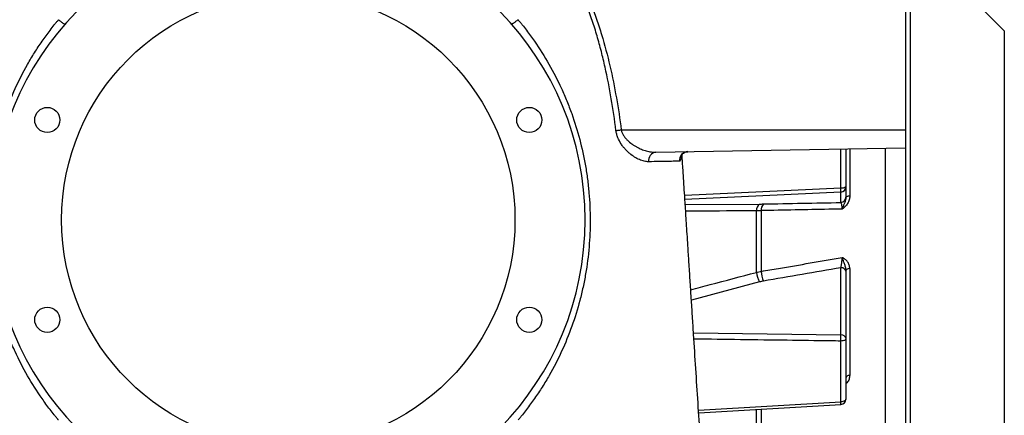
# Model space of a CAD drawing. Header units: millimetres. Extents: x 327 to 3469, y 673 to 2898.
# Tile 10 of 16: x 2881 to 3429, y 1565 to 1785. Entities that reach past the tile are written whole.
import ezdxf

# ---------------------------------------------------------------- set-up
doc = ezdxf.new("R2010")
doc.units = ezdxf.units.MM

msp = doc.modelspace()

# ---------------------------------------------------------------- linework, layer by layer
at = {"color": 7, "linetype": 'Continuous', "lineweight": 25}
for p, q in [((3373.78, 1803.48), (3373.78, 693.48)), ((3376.48, 1803.48), (3376.48, 693.48)), ((3403.78, 1803.48), (3428.78, 1778.48)), ((3428.78, 1778.48), (3428.78, 693.48)), ((3215.88, 1723.48), (3373.78, 1723.48)), ((3235.05, 1711.06), (3373.78, 1713.48)), ((3362.78, 1432.98), (3362.78, 1713.29)), ((3340.78, 1712.78), (3340.78, 1691.93)), ((3340.78, 1691.93), (3340.78, 1686.11)), ((3337.94, 1683.13), (3337.94, 1688.95)), ((3290.97, 1644.33), (3290.97, 1678.51)), ((3293.69, 1678.59), (3293.69, 1644.87)), ((3337.94, 1609.62), (3337.94, 1646.85)), ((3340.78, 1644.63), (3340.78, 1607.39)), ((3342.89, 1646.43), (3342.89, 1587.18)), ((3337.94, 1572.43), (3337.94, 1606.16)), ((3340.78, 1607.39), (3340.78, 1573.91)), ((3258.91, 1566.24), (3337.96, 1570.92))]:
    msp.add_line(p, q, dxfattribs=at)
at = {"color": 1, "linetype": 'Continuous', "lineweight": 25}
for p, q in [((3337.94, 1691.32), (3337.94, 1712.86)), ((3342.89, 1712.94), (3342.89, 1686.65)), ((3251.11, 1687.12), (3337.94, 1691.32)), ((3337.94, 1688.95), (3251.26, 1684.78)), ((3251.43, 1682.09), (3292.74, 1682.28)), ((3292.74, 1638.99), (3254.85, 1628.91)), ((3256.03, 1610.72), (3337.94, 1609.62)), ((3258.81, 1567.73), (3337.94, 1572.43)), ((3290.97, 1545.79), (3290.97, 1568.11)), ((3293.69, 1568.21), (3293.69, 1546.58))]:
    msp.add_line(p, q, dxfattribs=at)
at = {"color": 7, "linetype": 'Continuous', "lineweight": 25, "flags": 128}
for points in [[(3212.92, 1723.09), (3213.24, 1723.14), (3213.59, 1723.18), (3213.94, 1723.23), (3214.31, 1723.28), (3214.7, 1723.33), (3215.09, 1723.38), (3215.48, 1723.43), (3215.88, 1723.48)], [(3342.89, 1686.65), (3342.44, 1686.61), (3342.04, 1686.55), (3341.67, 1686.47), (3341.36, 1686.38), (3341.11, 1686.28), (3340.93, 1686.17), (3340.82, 1686.06), (3340.78, 1685.94)], [(3342.89, 1646.43), (3342.44, 1646.37), (3342.04, 1646.28), (3341.67, 1646.17), (3341.36, 1646.03), (3341.11, 1645.89), (3340.93, 1645.73), (3340.82, 1645.56), (3340.78, 1645.38)], [(3340.78, 1607.39), (3340.73, 1607.16), (3340.57, 1606.93), (3340.31, 1606.73), (3339.96, 1606.54), (3339.53, 1606.39), (3339.04, 1606.27), (3338.5, 1606.19), (3337.94, 1606.16)], [(3342.89, 1587.18), (3342.44, 1587.08), (3342.04, 1586.95), (3341.67, 1586.79), (3341.36, 1586.6), (3341.11, 1586.38), (3340.93, 1586.14), (3340.82, 1585.89), (3340.78, 1585.64)], [(3340.78, 1573.91), (3340.73, 1573.63), (3340.57, 1573.36), (3340.31, 1573.11), (3339.96, 1572.89), (3339.53, 1572.71), (3339.04, 1572.57), (3338.5, 1572.47), (3337.94, 1572.43)]]:
    msp.add_lwpolyline(points, dxfattribs=at)
at = {"color": 7, "linetype": 'Continuous', "lineweight": 25}
for centre, radius in [((3030.78, 1673.48), 126), ((2896.82, 1728.97), 7), ((3164.74, 1728.97), 7), ((2896.82, 1617.99), 7), ((3164.74, 1617.99), 7)]:
    msp.add_circle(centre, radius, dxfattribs=at)
for centre, radius, start, end in [((3030.78, 1673.48), 165, 182.7632, 177.2368), ((3235.72, 1706.48), 4.63, 98.4336, 188.7359), ((3253.06, 1706.42), 4.96, 91.5868, 184.0902), ((3338.59, 1695.23), 3.97, 260.5403, 303.527), ((3337.79, 1691.94), 2.99, 272.8325, 359.8532), ((3321.45, 1690.13), 16.53, 355.8832, 4.1168), ((3337.79, 1686.12), 2.99, 272.8325, 359.8532), ((3295.27, 1678.79), 4.31, 125.9413, 183.7209), ((3298.47, 1679.07), 4.81, 137.6867, 185.7212), ((3303.7, 1645.59), 12.79, 185.6803, 211.0646), ((3310.25, 1645.79), 16.59, 183.1812, 202.4208), ((3338.16, 1644.21), 2.66, 9.1043, 94.7659), ((3338.16, 1606.97), 2.66, 9.1043, 94.7659), ((3298.73, 1607.89), 39.24, 357.4729, 2.5271), ((3337.78, 1573.91), 3, 273.3895, 360)]:
    msp.add_arc(centre, radius, start, end, dxfattribs=at)
at = {"color": 1, "linetype": 'Continuous', "lineweight": 25}
msp.add_arc((3325.81, 1571.51), 12.16, 357.199, 4.3248, dxfattribs=at)
at = {"color": 7, "linetype": 'Continuous', "lineweight": 25}
for points, knots in [([(3212.92, 1723.09), (3212.17, 1729.01), (3211.31, 1734.92), (3209.3, 1746.66), (3208.17, 1752.51), (3206.22, 1761.23), (3205.53, 1764.13), (3204.05, 1769.9), (3203.27, 1772.78), (3201.59, 1778.51), (3200.7, 1781.35), (3198.8, 1787), (3197.79, 1789.8), (3196.7, 1792.58)], [0, 0, 0, 0, 0.25, 0.25, 0.5, 0.5, 0.625, 0.625, 0.75, 0.75, 0.875, 0.875, 1, 1, 1, 1]), ([(3198.89, 1793.48), (3200.04, 1790.67), (3201.1, 1787.84), (3203.1, 1782.15), (3204.03, 1779.29), (3206.66, 1770.66), (3208.19, 1764.86), (3210.91, 1753.16), (3212.1, 1747.27), (3214.19, 1735.43), (3215.1, 1729.47), (3215.88, 1723.48)], [0, 0, 0, 0, 0.125, 0.125, 0.25, 0.25, 0.5, 0.5, 0.75, 0.75, 1, 1, 1, 1]), ([(2903.07, 1562.31), (2902.97, 1562.43), (2902.87, 1562.55), (2902.67, 1562.79), (2902.36, 1563.15), (2901.66, 1564), (2900.27, 1565.71), (2899.11, 1567.19), (2896.81, 1570.17), (2895.33, 1572.19), (2891.03, 1578.35), (2888.34, 1582.57), (2883.35, 1591.26), (2881.04, 1595.73), (2877.86, 1602.61), (2876.85, 1604.94), (2874.94, 1609.61), (2874.03, 1611.97), (2871.49, 1619.07), (2870, 1623.87), (2867.45, 1633.57), (2866.38, 1638.48), (2865.1, 1645.93), (2864.73, 1648.43), (2864.08, 1653.45), (2863.82, 1655.96), (2863.18, 1663.49), (2862.98, 1668.49), (2862.99, 1678.49), (2863.21, 1683.49), (2864.08, 1693.46), (2864.72, 1698.43), (2865.8, 1704.64), (2866.03, 1705.88), (2866.52, 1708.37), (2866.78, 1709.61), (2867.59, 1713.31), (2868.18, 1715.76), (2870.1, 1723.05), (2871.59, 1727.83), (2874.96, 1737.24), (2876.85, 1741.86), (2881.03, 1750.96), (2883.32, 1755.43), (2887.08, 1762.02), (2888.38, 1764.2), (2891.08, 1768.48), (2892.48, 1770.58), (2895.36, 1774.73), (2896.84, 1776.76), (2899.14, 1779.76), (2899.91, 1780.76), (2901.09, 1782.23), (2901.69, 1782.97), (2902.39, 1783.82), (2902.69, 1784.18), (2902.89, 1784.42), (2902.99, 1784.55), (2903.09, 1784.66)], [0, 0, 0, 0, 0.001953, 0.001953, 0.003906, 0.007812, 0.015625, 0.03125, 0.03125, 0.0625, 0.0625, 0.125, 0.125, 0.1875, 0.1875, 0.21875, 0.21875, 0.25, 0.25, 0.3125, 0.3125, 0.375, 0.375, 0.40625, 0.40625, 0.4375, 0.4375, 0.5, 0.5, 0.5625, 0.5625, 0.625, 0.625, 0.640625, 0.640625, 0.65625, 0.65625, 0.6875, 0.6875, 0.75, 0.75, 0.8125, 0.8125, 0.875, 0.875, 0.90625, 0.90625, 0.9375, 0.9375, 0.96875, 0.96875, 0.984375, 0.984375, 0.992188, 0.996094, 0.998047, 0.998047, 1, 1, 1, 1]), ([(2903.09, 1784.66), (2903.32, 1784.47), (2903.54, 1784.29), (2903.98, 1783.93), (2904.2, 1783.76), (2904.62, 1783.44), (2904.81, 1783.29), (2905.19, 1783.02), (2905.37, 1782.89), (2905.7, 1782.67), (2905.85, 1782.58), (2906.12, 1782.42), (2906.24, 1782.36), (2906.44, 1782.27), (2906.52, 1782.25), (2906.62, 1782.23), (2906.64, 1782.23), (2906.69, 1782.24), (2906.7, 1782.25), (2906.72, 1782.26)], [0, 0, 0, 0, 0.125, 0.125, 0.25, 0.25, 0.375, 0.375, 0.5, 0.5, 0.625, 0.625, 0.75, 0.75, 0.875, 0.875, 0.9375, 0.9375, 1, 1, 1, 1]), ([(3158.47, 1784.66), (3158.24, 1784.47), (3158.02, 1784.29), (3157.58, 1783.93), (3157.36, 1783.76), (3156.94, 1783.44), (3156.74, 1783.29), (3156.37, 1783.02), (3156.19, 1782.89), (3155.86, 1782.67), (3155.71, 1782.58), (3155.44, 1782.42), (3155.32, 1782.36), (3155.12, 1782.27), (3155.04, 1782.25), (3154.94, 1782.23), (3154.92, 1782.23), (3154.87, 1782.24), (3154.85, 1782.25), (3154.84, 1782.26)], [0, 0, 0, 0, 0.125, 0.125, 0.25, 0.25, 0.375, 0.375, 0.5, 0.5, 0.625, 0.625, 0.75, 0.75, 0.875, 0.875, 0.9375, 0.9375, 1, 1, 1, 1]), ([(3158.47, 1784.66), (3158.57, 1784.54), (3158.67, 1784.42), (3158.87, 1784.18), (3159.17, 1783.82), (3159.87, 1782.97), (3161.26, 1781.25), (3162.42, 1779.77), (3164.71, 1776.77), (3166.19, 1774.74), (3170.49, 1768.56), (3173.17, 1764.32), (3178.15, 1755.59), (3180.46, 1751.11), (3183.64, 1744.2), (3184.65, 1741.88), (3186.55, 1737.21), (3187.45, 1734.86), (3189.99, 1727.78), (3191.47, 1723), (3194.02, 1713.34), (3195.09, 1708.45), (3196.38, 1701.03), (3196.76, 1698.55), (3197.25, 1694.8), (3197.4, 1693.54), (3197.68, 1691.03), (3197.8, 1689.77), (3198.35, 1683.46), (3198.57, 1678.43), (3198.58, 1668.4), (3198.37, 1663.4), (3197.53, 1653.44), (3196.89, 1648.48), (3195.62, 1641.06), (3195.14, 1638.59), (3194.34, 1634.89), (3194.06, 1633.66), (3193.47, 1631.2), (3193.16, 1629.97), (3191.55, 1623.85), (3190.07, 1619.05), (3186.69, 1609.63), (3184.8, 1605), (3180.61, 1595.92), (3178.32, 1591.47), (3174.58, 1584.93), (3173.28, 1582.77), (3170.57, 1578.5), (3169.16, 1576.39), (3166.26, 1572.24), (3164.77, 1570.2), (3162.46, 1567.2), (3161.68, 1566.21), (3160.5, 1564.74), (3159.9, 1564), (3159.2, 1563.15), (3158.89, 1562.79), (3158.69, 1562.55), (3158.59, 1562.43), (3158.49, 1562.31)], [0, 0, 0, 0, 0.001953, 0.001953, 0.003906, 0.007813, 0.015625, 0.03125, 0.03125, 0.0625, 0.0625, 0.125, 0.125, 0.1875, 0.1875, 0.21875, 0.21875, 0.25, 0.25, 0.3125, 0.3125, 0.375, 0.375, 0.40625, 0.40625, 0.421875, 0.421875, 0.4375, 0.4375, 0.5, 0.5, 0.5625, 0.5625, 0.625, 0.625, 0.65625, 0.65625, 0.671875, 0.671875, 0.6875, 0.6875, 0.75, 0.75, 0.8125, 0.8125, 0.875, 0.875, 0.90625, 0.90625, 0.9375, 0.9375, 0.96875, 0.96875, 0.984375, 0.984375, 0.992187, 0.996094, 0.998047, 0.998047, 1, 1, 1, 1]), ([(3231.15, 1705.78), (3230.32, 1705.76), (3229.47, 1705.86), (3227.74, 1706.25), (3226.86, 1706.55), (3225.06, 1707.33), (3224.16, 1707.8), (3222.38, 1708.92), (3221.49, 1709.56), (3220.18, 1710.65), (3219.75, 1711.04), (3218.9, 1711.85), (3218.48, 1712.27), (3217.67, 1713.16), (3217.28, 1713.63), (3216.51, 1714.61), (3216.14, 1715.12), (3215.08, 1716.74), (3214.46, 1717.89), (3213.83, 1719.45), (3213.72, 1719.77), (3213.5, 1720.42), (3213.4, 1720.75), (3213.14, 1721.73), (3213.01, 1722.41), (3212.92, 1723.09)], [0, 0, 0, 0, 0.125, 0.125, 0.25, 0.25, 0.375, 0.375, 0.5, 0.5, 0.5625, 0.5625, 0.625, 0.625, 0.6875, 0.6875, 0.75, 0.75, 0.875, 0.875, 0.90625, 0.90625, 0.9375, 0.9375, 1, 1, 1, 1]), ([(3215.88, 1723.48), (3215.98, 1722.9), (3216.16, 1722.34), (3216.6, 1721.27), (3216.88, 1720.76), (3217.48, 1719.79), (3217.82, 1719.34), (3218.53, 1718.48), (3218.91, 1718.07), (3220.09, 1716.92), (3220.92, 1716.25), (3222.2, 1715.34), (3222.63, 1715.05), (3223.51, 1714.51), (3223.96, 1714.25), (3225.3, 1713.52), (3226.19, 1713.1), (3227.98, 1712.37), (3228.88, 1712.06), (3230.22, 1711.69), (3230.66, 1711.57), (3231.56, 1711.38), (3232, 1711.3), (3233.33, 1711.11), (3234.19, 1711.05), (3235.05, 1711.06)], [0, 0, 0, 0, 0.0625, 0.0625, 0.125, 0.125, 0.1875, 0.1875, 0.25, 0.25, 0.375, 0.375, 0.4375, 0.4375, 0.5, 0.5, 0.625, 0.625, 0.75, 0.75, 0.8125, 0.8125, 0.875, 0.875, 1, 1, 1, 1]), ([(3249.14, 1708.88), (3249.14, 1708.87), (3249.13, 1708.84), (3249.16, 1708.97), (3249.34, 1709.35), (3249.76, 1709.96), (3250.47, 1710.62), (3251.44, 1711.13), (3252.33, 1711.38), (3252.82, 1711.35), (3252.92, 1711.35)], [0, 0, 0, 0, 0.009206, 0.148134, 0.281791, 0.444957, 0.601663, 0.767398, 0.951205, 1, 1, 1, 1]), ([(3280.95, 1271.79), (3280.87, 1272.6), (3280.5, 1276.48), (3279.81, 1283.98), (3278.9, 1293.98), (3277.99, 1304.38), (3277.07, 1315.06), (3276.1, 1326.59), (3275.09, 1338.83), (3274.06, 1351.55), (3273.04, 1364.47), (3272.03, 1377.49), (3270.84, 1393.13), (3269.47, 1411.47), (3267.94, 1432.59), (3266.45, 1453.69), (3264.99, 1474.69), (3263.61, 1495.06), (3262.29, 1514.74), (3261.03, 1533.77), (3259.79, 1552.74), (3258.55, 1571.74), (3257.31, 1590.78), (3256.27, 1606.86), (3255.43, 1619.94), (3254.78, 1629.99), (3254.14, 1639.97), (3253.52, 1649.65), (3252.97, 1658.18), (3252.5, 1665.43), (3252.11, 1671.48), (3251.76, 1677.01), (3251.43, 1682.07), (3251.08, 1687.46), (3250.67, 1693.79), (3250.18, 1701.44), (3249.83, 1706.9), (3249.64, 1709.75)], [0, 0, 0, 0, 0.007996, 0.038292, 0.070668, 0.099902, 0.130641, 0.162879, 0.196585, 0.230431, 0.26373, 0.296493, 0.328727, 0.37922, 0.42841, 0.476325, 0.522985, 0.568355, 0.609404, 0.649188, 0.688371, 0.727188, 0.765644, 0.803744, 0.823726, 0.84362, 0.863431, 0.882876, 0.90078, 0.913676, 0.925538, 0.936364, 0.946151, 0.95522, 0.967997, 0.983287, 1, 1, 1, 1]), ([(3248.12, 1706.06), (3247.78, 1706.06), (3247.39, 1706.05), (3246.51, 1706.04), (3246.02, 1706.03), (3244.42, 1706), (3243.17, 1705.98), (3240.33, 1705.93), (3238.74, 1705.91), (3235.2, 1705.85), (3233.26, 1705.81), (3231.15, 1705.78)], [0, 0, 0, 0, 0.125, 0.125, 0.25, 0.25, 0.5, 0.5, 0.75, 0.75, 1, 1, 1, 1]), ([(3342.89, 1686.65), (3342.89, 1685.94), (3342.78, 1685.24), (3342.48, 1684.21), (3342.35, 1683.87), (3342.06, 1683.21), (3341.89, 1682.89), (3341.51, 1682.27), (3341.3, 1681.97), (3340.85, 1681.4), (3340.61, 1681.13), (3340.1, 1680.61), (3339.84, 1680.37), (3339.41, 1680.02), (3339.27, 1679.91), (3338.97, 1679.7), (3338.82, 1679.59), (3338.67, 1679.49)], [0, 0, 0, 0, 0.25, 0.25, 0.375, 0.375, 0.5, 0.5, 0.625, 0.625, 0.75, 0.75, 0.875, 0.875, 0.9375, 0.9375, 1, 1, 1, 1]), ([(3340.78, 1685.94), (3340.78, 1685.4), (3340.68, 1684.87), (3340.38, 1683.83), (3340.18, 1683.31), (3339.75, 1682.28), (3339.52, 1681.76), (3339.2, 1680.95), (3339.09, 1680.67), (3338.93, 1680.24), (3338.88, 1680.09), (3338.8, 1679.87), (3338.78, 1679.79), (3338.72, 1679.64), (3338.7, 1679.57), (3338.67, 1679.49)], [0, 0, 0, 0, 0.25, 0.25, 0.5, 0.5, 0.75, 0.75, 0.875, 0.875, 0.9375, 0.9375, 0.96875, 0.96875, 1, 1, 1, 1]), ([(3338.67, 1679.49), (3338.65, 1680.01), (3338.62, 1680.48), (3338.53, 1681.34), (3338.47, 1681.71), (3338.34, 1682.35), (3338.26, 1682.59), (3338.11, 1682.96), (3338.02, 1683.08), (3337.94, 1683.13)], [0, 0, 0, 0, 0.25, 0.25, 0.5, 0.5, 0.75, 0.75, 1, 1, 1, 1]), ([(3338.67, 1679.49), (3336.2, 1679.44), (3333.73, 1679.39), (3331.25, 1679.34), (3318.73, 1679.09), (3306.21, 1678.84), (3293.69, 1678.59)], [0.00221073, 0.00221073, 0.00221073, 0.00221073, 0.01, 0.01, 0.01, 0.04942857, 0.04942857, 0.04942857, 0.04942857]), ([(3293.69, 1644.87), (3296.86, 1645.42), (3300.04, 1645.96), (3303.22, 1646.5), (3315.04, 1648.52), (3326.86, 1650.54), (3338.67, 1652.56)], [0, 0, 0, 0, 0.01, 0.01, 0.01, 0.04721784, 0.04721784, 0.04721784, 0.04721784]), ([(3337.94, 1646.85), (3338.02, 1647.2), (3338.1, 1647.6), (3338.22, 1648.25), (3338.26, 1648.48), (3338.34, 1648.96), (3338.37, 1649.2), (3338.44, 1649.7), (3338.47, 1649.95), (3338.52, 1650.47), (3338.55, 1650.74), (3338.6, 1651.27), (3338.62, 1651.53), (3338.65, 1652.05), (3338.66, 1652.31), (3338.67, 1652.56)], [0, 0, 0, 0, 0.25, 0.25, 0.375, 0.375, 0.5, 0.5, 0.625, 0.625, 0.75, 0.75, 0.875, 0.875, 1, 1, 1, 1]), ([(3342.89, 1646.43), (3342.89, 1647.11), (3342.78, 1647.77), (3342.48, 1648.71), (3342.35, 1649.01), (3342.06, 1649.6), (3341.89, 1649.87), (3341.51, 1650.4), (3341.3, 1650.65), (3340.85, 1651.12), (3340.61, 1651.34), (3340.1, 1651.74), (3339.84, 1651.93), (3339.41, 1652.18), (3339.27, 1652.26), (3338.97, 1652.42), (3338.82, 1652.49), (3338.67, 1652.56)], [0, 0, 0, 0, 0.25, 0.25, 0.375, 0.375, 0.5, 0.5, 0.625, 0.625, 0.75, 0.75, 0.875, 0.875, 0.9375, 0.9375, 1, 1, 1, 1]), ([(3340.78, 1645.38), (3340.78, 1646.02), (3340.68, 1646.65), (3340.38, 1647.88), (3340.18, 1648.49), (3339.75, 1649.68), (3339.52, 1650.27), (3339.2, 1651.14), (3339.09, 1651.43), (3338.93, 1651.86), (3338.88, 1652), (3338.8, 1652.21), (3338.78, 1652.28), (3338.72, 1652.42), (3338.7, 1652.49), (3338.67, 1652.56)], [0, 0, 0, 0, 0.25, 0.25, 0.5, 0.5, 0.75, 0.75, 0.875, 0.875, 0.9375, 0.9375, 0.96875, 0.96875, 1, 1, 1, 1])]:
    msp.add_open_spline(points, degree=3, knots=knots, dxfattribs=at)
at = {"color": 1, "linetype": 'Continuous', "lineweight": 25}
for points, knots in [([(3249.23, 1708.86), (3249.22, 1708.65), (3249.18, 1707.89), (3248.98, 1707.02), (3248.64, 1706.21), (3248.3, 1706.11), (3248.12, 1706.06)], [0, 0, 0, 0, 0.112632, 0.401784, 0.690912, 1, 1, 1, 1]), ([(3290.97, 1678.51), (3287.94, 1678.49), (3274.85, 1678.42), (3261.75, 1678.34), (3251.67, 1678.28)], [0, 0, 0, 0, 0.231283, 1, 1, 1, 1]), ([(3254.48, 1634.65), (3258.07, 1635.6), (3270.24, 1638.82), (3282.4, 1642.05), (3290.97, 1644.33)], [0, 0, 0, 0, 0.2951291, 1, 1, 1, 1]), ([(3337.94, 1606.16), (3335.94, 1606.19), (3325.96, 1606.32), (3298.73, 1606.69), (3273.5, 1607.04), (3256.25, 1607.28)], [0, 0, 0, 0, 0.073295, 0.366477, 1, 1, 1, 1]), ([(3342.89, 1587.18), (3342.8, 1586.46), (3342.62, 1585.03), (3341.75, 1583.36), (3340.97, 1582.62), (3340.78, 1582.44)], [0, 0, 0, 0, 0.433314, 0.865677, 1, 1, 1, 1])]:
    msp.add_open_spline(points, degree=3, knots=knots, dxfattribs=at)
at = {"color": 7, "linetype": 'Continuous', "lineweight": 25}
for points in [[(3340.78, 1686.11), (3340.78, 1686.07), (3340.78, 1686.02), (3340.78, 1685.94)], [(3292.74, 1682.28), (3293.45, 1682.28), (3294.17, 1682.29), (3294.92, 1682.31)], [(3294.92, 1682.31), (3309.26, 1682.58), (3323.6, 1682.86), (3337.94, 1683.13)], [(3293.69, 1678.59), (3292.76, 1678.56), (3291.86, 1678.53), (3290.97, 1678.51)], [(3290.97, 1644.33), (3291.86, 1644.54), (3292.76, 1644.73), (3293.69, 1644.87)], [(3337.94, 1646.85), (3323.6, 1644.39), (3309.26, 1641.93), (3294.92, 1639.47)], [(3340.78, 1645.38), (3340.78, 1645.12), (3340.78, 1644.86), (3340.78, 1644.63)], [(3294.92, 1639.47), (3294.17, 1639.34), (3293.45, 1639.18), (3292.74, 1638.99)]]:
    msp.add_open_spline(points, degree=3, dxfattribs=at)

doc.saveas('drawing.dxf')
